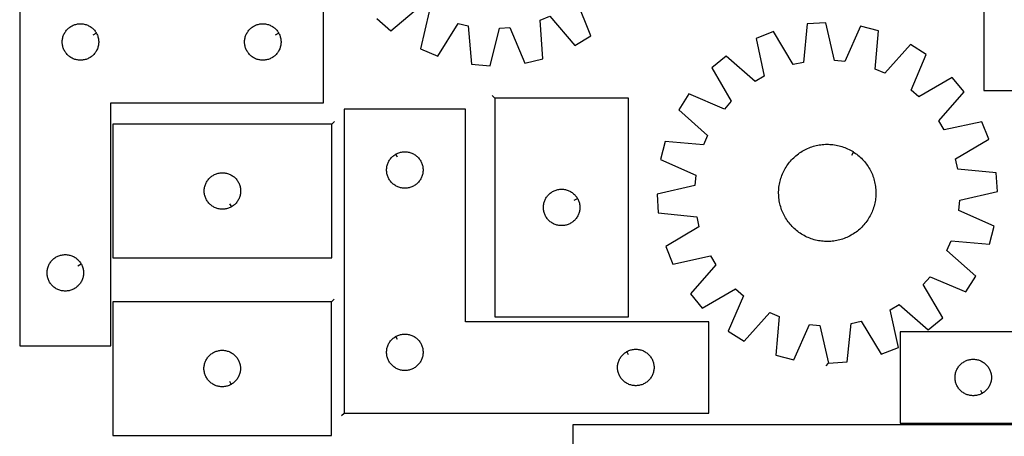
# Model space of a CAD drawing. Header units: millimetres. Extents: x 7 to 1493, y 8 to 2993.
# Tile 3 of 6: x 10 to 820, y 2133 to 2475. Entities that reach past the tile are written whole.
import ezdxf

# ---------------------------------------------------------------- set-up
doc = ezdxf.new("R2010")
doc.units = ezdxf.units.MM
doc.layers.add('CUT', color=7, linetype='CONTINUOUS', true_color=0x000000)
doc.layers.add('LEADIN', color=1, linetype='CONTINUOUS', true_color=0xff0000)

msp = doc.modelspace()

# ---------------------------------------------------------------- linework, layer by layer
at = {"layer": 'CUT'}
for points in [[(803.312933, 2717.284485), (803.312933, 2417.284485), (878.312933, 2417.284485), (878.312933, 2617.284485), (1053.312933, 2617.284485), (1053.312933, 2717.284485)], [(10.139959, 2507.122864), (10.139959, 2207.122864), (85.139959, 2207.122864), (85.139959, 2407.122864), (260.139959, 2407.122864), (260.139959, 2507.122864)], [(73.18991, 2464.508635), (73.380141, 2464.172515), (73.725493, 2463.48158), (74.034819, 2462.773782), (74.307298, 2462.050999), (74.542207, 2461.315148), (74.738925, 2460.56818), (74.896928, 2459.812075), (75.015799, 2459.048839), (75.095222, 2458.280496), (75.134986, 2457.509082), (75.134986, 2456.736645), (75.095222, 2455.965232), (75.015799, 2455.196888), (74.896928, 2454.433652), (74.738925, 2453.677548), (74.542207, 2452.930579), (74.307298, 2452.194728), (74.034819, 2451.471945), (73.725493, 2450.764148), (73.380141, 2450.073213), (72.999679, 2449.400972), (72.585114, 2448.749208), (72.137548, 2448.11965), (71.658166, 2447.513966), (71.14824, 2446.933764), (70.609121, 2446.380581), (70.042241, 2445.855885), (69.449101, 2445.361067), (68.831276, 2444.897439), (68.190402, 2444.46623), (67.52818, 2444.068585), (66.846366, 2443.705558), (66.146768, 2443.37811), (65.43124, 2443.087111), (64.701682, 2442.833333), (63.960026, 2442.617448), (63.20824, 2442.440028), (62.448318, 2442.301545), (61.682274, 2442.202366), (60.912141, 2442.142752), (60.139959, 2442.122864), (59.367778, 2442.142752), (58.597644, 2442.202366), (57.831601, 2442.301545), (57.071678, 2442.440028), (56.319892, 2442.617448), (55.578237, 2442.833333), (54.848678, 2443.087111), (54.133151, 2443.37811), (53.433552, 2443.705558), (52.751738, 2444.068585), (52.089516, 2444.46623), (51.448643, 2444.897439), (50.830817, 2445.361067), (50.237677, 2445.855885), (49.670797, 2446.380581), (49.131679, 2446.933764), (48.621752, 2447.513966), (48.142371, 2448.11965), (47.694804, 2448.749208), (47.28024, 2449.400972), (46.899777, 2450.073213), (46.554425, 2450.764148), (46.2451, 2451.471945), (45.972621, 2452.194728), (45.737711, 2452.930579), (45.540994, 2453.677548), (45.38299, 2454.433652), (45.264119, 2455.196888), (45.184696, 2455.965232), (45.144932, 2456.736645), (45.144932, 2457.509082), (45.184696, 2458.280496), (45.264119, 2459.048839), (45.38299, 2459.812075), (45.540994, 2460.56818), (45.737711, 2461.315148), (45.972621, 2462.050999), (46.2451, 2462.773782), (46.554425, 2463.48158), (46.899777, 2464.172515), (47.28024, 2464.844756), (47.694804, 2465.49652), (48.142371, 2466.126078), (48.621752, 2466.731761), (49.131679, 2467.311964), (49.670797, 2467.865147), (50.237677, 2468.389843), (50.830817, 2468.884661), (51.448643, 2469.348289), (52.089516, 2469.779497), (52.751738, 2470.177142), (53.433552, 2470.54017), (54.133151, 2470.867617), (54.848678, 2471.158616), (55.578237, 2471.412394), (56.319892, 2471.62828), (57.071678, 2471.805699), (57.831601, 2471.944182), (58.597644, 2472.043362), (59.367778, 2472.102975), (60.139959, 2472.122864), (60.912141, 2472.102975), (61.682274, 2472.043362), (62.448318, 2471.944182), (63.20824, 2471.805699), (63.960026, 2471.62828), (64.701682, 2471.412394), (65.43124, 2471.158616), (66.146768, 2470.867617), (66.846366, 2470.54017), (67.52818, 2470.177142), (68.190402, 2469.779497), (68.831276, 2469.348289), (69.449101, 2468.884661), (70.042241, 2468.389843), (70.609121, 2467.865147), (71.14824, 2467.311964), (71.658166, 2466.731761), (72.137548, 2466.126078), (72.585114, 2465.49652), (72.999679, 2464.844756)], [(223.18991, 2464.508635), (223.380141, 2464.172515), (223.725493, 2463.48158), (224.034819, 2462.773782), (224.307298, 2462.050999), (224.542207, 2461.315148), (224.738925, 2460.56818), (224.896928, 2459.812075), (225.015799, 2459.048839), (225.095222, 2458.280496), (225.134986, 2457.509082), (225.134986, 2456.736645), (225.095222, 2455.965232), (225.015799, 2455.196888), (224.896928, 2454.433652), (224.738925, 2453.677548), (224.542207, 2452.930579), (224.307298, 2452.194728), (224.034819, 2451.471945), (223.725493, 2450.764148), (223.380141, 2450.073213), (222.999679, 2449.400972), (222.585114, 2448.749208), (222.137548, 2448.11965), (221.658166, 2447.513966), (221.14824, 2446.933764), (220.609121, 2446.380581), (220.042241, 2445.855885), (219.449101, 2445.361067), (218.831276, 2444.897439), (218.190402, 2444.46623), (217.52818, 2444.068585), (216.846366, 2443.705558), (216.146768, 2443.37811), (215.43124, 2443.087111), (214.701682, 2442.833333), (213.960026, 2442.617448), (213.20824, 2442.440028), (212.448318, 2442.301545), (211.682274, 2442.202366), (210.912141, 2442.142752), (210.139959, 2442.122864), (209.367778, 2442.142752), (208.597644, 2442.202366), (207.831601, 2442.301545), (207.071678, 2442.440028), (206.319892, 2442.617448), (205.578237, 2442.833333), (204.848678, 2443.087111), (204.133151, 2443.37811), (203.433552, 2443.705558), (202.751738, 2444.068585), (202.089516, 2444.46623), (201.448643, 2444.897439), (200.830817, 2445.361067), (200.237677, 2445.855885), (199.670797, 2446.380581), (199.131679, 2446.933764), (198.621752, 2447.513966), (198.142371, 2448.11965), (197.694804, 2448.749208), (197.28024, 2449.400972), (196.899777, 2450.073213), (196.554425, 2450.764148), (196.2451, 2451.471945), (195.972621, 2452.194728), (195.737711, 2452.930579), (195.540994, 2453.677548), (195.38299, 2454.433652), (195.264119, 2455.196888), (195.184696, 2455.965232), (195.144932, 2456.736645), (195.144932, 2457.509082), (195.184696, 2458.280496), (195.264119, 2459.048839), (195.38299, 2459.812075), (195.540994, 2460.56818), (195.737711, 2461.315148), (195.972621, 2462.050999), (196.2451, 2462.773782), (196.554425, 2463.48158), (196.899777, 2464.172515), (197.28024, 2464.844756), (197.694804, 2465.49652), (198.142371, 2466.126078), (198.621752, 2466.731761), (199.131679, 2467.311964), (199.670797, 2467.865147), (200.237677, 2468.389843), (200.830817, 2468.884661), (201.448643, 2469.348289), (202.089516, 2469.779497), (202.751738, 2470.177142), (203.433552, 2470.54017), (204.133151, 2470.867617), (204.848678, 2471.158616), (205.578237, 2471.412394), (206.319892, 2471.62828), (207.071678, 2471.805699), (207.831601, 2471.944182), (208.597644, 2472.043362), (209.367778, 2472.102975), (210.139959, 2472.122864), (210.912141, 2472.102975), (211.682274, 2472.043362), (212.448318, 2471.944182), (213.20824, 2471.805699), (213.960026, 2471.62828), (214.701682, 2471.412394), (215.43124, 2471.158616), (216.146768, 2470.867617), (216.846366, 2470.54017), (217.52818, 2470.177142), (218.190402, 2469.779497), (218.831276, 2469.348289), (219.449101, 2468.884661), (220.042241, 2468.389843), (220.609121, 2467.865147), (221.14824, 2467.311964), (221.658166, 2466.731761), (222.137548, 2466.126078), (222.585114, 2465.49652), (222.999679, 2464.844756)], [(675.5568, 2192.93198), (690.912875, 2193.891938), (694.089232, 2225.497088), (702.457825, 2227.364176), (718.766902, 2200.106356), (733.074754, 2205.764618), (726.32912, 2236.80445), (733.711163, 2241.166195), (757.645147, 2220.282249), (769.504223, 2230.084945), (753.496909, 2257.521064), (759.169796, 2263.950507), (788.385861, 2251.484702), (796.635313, 2264.472276), (772.933225, 2285.619044), (776.341655, 2293.486825), (807.979929, 2290.659401), (811.812243, 2305.560539), (782.735508, 2318.347962), (783.545838, 2326.883929), (814.509348, 2333.971654), (813.54939, 2349.327728), (781.94424, 2352.504085), (780.077152, 2360.872679), (807.334972, 2377.181756), (801.67671, 2391.489607), (770.636878, 2384.743974), (766.275133, 2392.126017), (787.159079, 2416.06), (777.356383, 2427.919077), (749.920264, 2411.911762), (743.490821, 2417.584649), (755.956626, 2446.800714), (742.969052, 2455.050167), (721.822284, 2431.348079), (713.954503, 2434.756508), (716.781927, 2466.394783), (701.880789, 2470.227097), (689.093366, 2441.150361), (680.557399, 2441.960692), (673.469674, 2472.924201), (658.1136, 2471.964244), (654.937243, 2440.359094), (646.56865, 2438.492005), (630.259573, 2465.749825), (615.951721, 2460.091563), (622.697354, 2429.051731), (615.315311, 2424.689987), (591.381328, 2445.573932), (579.522251, 2435.771236), (595.529566, 2408.335117), (589.856679, 2401.905675), (560.640614, 2414.37148), (552.391161, 2401.383906), (576.093249, 2380.237138), (572.68482, 2372.369356), (541.046545, 2375.196781), (537.214231, 2360.295643), (566.290967, 2347.508219), (565.480636, 2338.972252), (534.517127, 2331.884528), (535.477084, 2316.528453), (567.082234, 2313.352096), (568.949323, 2304.983503), (541.691503, 2288.674426), (547.349765, 2274.366574), (578.389597, 2281.112208), (582.751341, 2273.730165), (561.867396, 2249.796181), (571.670092, 2237.937105), (599.106211, 2253.944419), (605.535653, 2248.271532), (593.069848, 2219.055467), (606.057422, 2210.806015), (627.20419, 2234.508103), (635.071972, 2231.099673), (632.244547, 2199.461399), (647.145685, 2195.629085), (659.933109, 2224.70582), (668.469076, 2223.89549)], [(400.97412, 2410.970867), (400.97412, 2230.970867), (510.97412, 2230.970867), (510.97412, 2410.970867)], [(276.999566, 2151.763442), (576.999566, 2151.763442), (576.999566, 2226.763442), (376.999566, 2226.763442), (376.999566, 2401.763442), (276.999566, 2401.763442)], [(266.900006, 2389.500119), (86.900006, 2389.500119), (86.900006, 2279.500119), (266.900006, 2279.500119)], [(319.613794, 2364.813393), (319.949915, 2365.003624), (320.64085, 2365.348976), (321.348647, 2365.658302), (322.07143, 2365.930781), (322.807281, 2366.16569), (323.55425, 2366.362408), (324.310354, 2366.520411), (325.07359, 2366.639282), (325.841934, 2366.718705), (326.613347, 2366.758469), (327.385785, 2366.758469), (328.157198, 2366.718705), (328.925541, 2366.639282), (329.688777, 2366.520411), (330.444882, 2366.362408), (331.19185, 2366.16569), (331.927702, 2365.930781), (332.650484, 2365.658302), (333.358282, 2365.348976), (334.049217, 2365.003624), (334.721458, 2364.623162), (335.373222, 2364.208597), (336.00278, 2363.761031), (336.608463, 2363.281649), (337.188666, 2362.771723), (337.741849, 2362.232604), (338.266545, 2361.665724), (338.761363, 2361.072584), (339.224991, 2360.454759), (339.656199, 2359.813885), (340.053844, 2359.151663), (340.416872, 2358.469849), (340.744319, 2357.770251), (341.035318, 2357.054723), (341.289097, 2356.325165), (341.504982, 2355.583509), (341.682401, 2354.831723), (341.820884, 2354.071801), (341.920064, 2353.305757), (341.979677, 2352.535623), (341.999566, 2351.763442), (341.979677, 2350.991261), (341.920064, 2350.221127), (341.820884, 2349.455083), (341.682401, 2348.695161), (341.504982, 2347.943375), (341.289097, 2347.20172), (341.035318, 2346.472161), (340.744319, 2345.756634), (340.416872, 2345.057035), (340.053844, 2344.375221), (339.656199, 2343.712999), (339.224991, 2343.072126), (338.761363, 2342.4543), (338.266545, 2341.86116), (337.741849, 2341.29428), (337.188666, 2340.755162), (336.608463, 2340.245235), (336.00278, 2339.765853), (335.373222, 2339.318287), (334.721458, 2338.903723), (334.049217, 2338.52326), (333.358282, 2338.177908), (332.650484, 2337.868583), (331.927702, 2337.596104), (331.19185, 2337.361194), (330.444882, 2337.164477), (329.688777, 2337.006473), (328.925541, 2336.887602), (328.157198, 2336.808179), (327.385785, 2336.768415), (326.613347, 2336.768415), (325.841934, 2336.808179), (325.07359, 2336.887602), (324.310354, 2337.006473), (323.55425, 2337.164477), (322.807281, 2337.361194), (322.07143, 2337.596104), (321.348647, 2337.868583), (320.64085, 2338.177908), (319.949915, 2338.52326), (319.277674, 2338.903723), (318.62591, 2339.318287), (317.996352, 2339.765853), (317.390668, 2340.245235), (316.810466, 2340.755162), (316.257283, 2341.29428), (315.732587, 2341.86116), (315.237769, 2342.4543), (314.774141, 2343.072126), (314.342932, 2343.712999), (313.945287, 2344.375221), (313.58226, 2345.057035), (313.254812, 2345.756634), (312.963814, 2346.472161), (312.710035, 2347.20172), (312.49415, 2347.943375), (312.316731, 2348.695161), (312.178247, 2349.455083), (312.079068, 2350.221127), (312.019454, 2350.991261), (311.999566, 2351.763442), (312.019454, 2352.535623), (312.079068, 2353.305757), (312.178247, 2354.071801), (312.316731, 2354.831723), (312.49415, 2355.583509), (312.710035, 2356.325165), (312.963814, 2357.054723), (313.254812, 2357.770251), (313.58226, 2358.469849), (313.945287, 2359.151663), (314.342932, 2359.813885), (314.774141, 2360.454759), (315.237769, 2361.072584), (315.732587, 2361.665724), (316.257283, 2362.232604), (316.810466, 2362.771723), (317.390668, 2363.281649), (317.996352, 2363.761031), (318.62591, 2364.208597), (319.277674, 2364.623162)], [(696.221656, 2366.519009), (696.749345, 2366.177986), (697.782777, 2365.463126), (698.793245, 2364.716158), (699.779752, 2363.937819), (700.741323, 2363.128877), (701.677011, 2362.290131), (702.585891, 2361.422408), (703.467067, 2360.526564), (704.319669, 2359.603484), (705.142856, 2358.654079), (705.935815, 2357.679285), (706.697763, 2356.680065), (707.42795, 2355.657404), (708.125653, 2354.612313), (708.790186, 2353.545821), (709.420891, 2352.458983), (710.017146, 2351.35287), (710.578363, 2350.228573), (711.103988, 2349.087204), (711.593503, 2347.929887), (712.046424, 2346.757765), (712.462304, 2345.571995), (712.840733, 2344.373747), (713.181338, 2343.164203), (713.483781, 2341.944558), (713.747766, 2340.716015), (713.973031, 2339.479786), (714.159353, 2338.237091), (714.30655, 2336.989156), (714.414476, 2335.737214), (714.483023, 2334.4825), (714.512126, 2333.226252), (714.501754, 2331.969709), (714.451919, 2330.714112), (714.362669, 2329.4607), (714.234092, 2328.21071), (714.066316, 2326.965376), (713.859505, 2325.725926), (713.613865, 2324.493584), (713.329637, 2323.269565), (713.007102, 2322.055079), (712.646578, 2320.851322), (712.248421, 2319.659484), (711.813024, 2318.480741), (711.340816, 2317.316255), (710.832265, 2316.167176), (710.28787, 2315.034639), (709.708171, 2313.91976), (709.093738, 2312.823639), (708.445179, 2311.74736), (707.763132, 2310.691983), (707.048273, 2309.658551), (706.301305, 2308.648083), (705.522966, 2307.661576), (704.714024, 2306.700005), (703.875277, 2305.764317), (703.007554, 2304.855437), (702.111711, 2303.974261), (701.188631, 2303.121659), (700.239225, 2302.298472), (699.264432, 2301.505513), (698.265211, 2300.743565), (697.242551, 2300.013378), (696.197459, 2299.315675), (695.130968, 2298.651142), (694.044129, 2298.020437), (692.938016, 2297.424182), (691.81372, 2296.862965), (690.67235, 2296.33734), (689.515033, 2295.847825), (688.342911, 2295.394904), (687.157141, 2294.979024), (685.958893, 2294.600595), (684.74935, 2294.25999), (683.529705, 2293.957547), (682.301161, 2293.693562), (681.064932, 2293.468297), (679.822237, 2293.281975), (678.574303, 2293.134778), (677.322361, 2293.026852), (676.067646, 2292.958305), (674.811398, 2292.929202), (673.554856, 2292.939574), (672.299259, 2292.989409), (671.045847, 2293.078659), (669.795857, 2293.207236), (668.550523, 2293.375012), (667.311073, 2293.581823), (666.07873, 2293.827463), (664.854712, 2294.111691), (663.640225, 2294.434226), (662.436469, 2294.79475), (661.244631, 2295.192907), (660.065887, 2295.628304), (658.901401, 2296.100512), (657.752323, 2296.609063), (656.619785, 2297.153458), (655.504906, 2297.733157), (654.408786, 2298.34759), (653.332506, 2298.996149), (652.27713, 2299.678196), (651.243698, 2300.393055), (650.23323, 2301.140023), (649.246723, 2301.918362), (648.285151, 2302.727304), (647.349464, 2303.566051), (646.440583, 2304.433774), (645.559407, 2305.329617), (644.706805, 2306.252697), (643.883619, 2307.202103), (643.09066, 2308.176896), (642.328711, 2309.176117), (641.598525, 2310.198777), (640.900821, 2311.243869), (640.236289, 2312.31036), (639.605584, 2313.397199), (639.009329, 2314.503312), (638.448111, 2315.627608), (637.922486, 2316.768978), (637.432971, 2317.926295), (636.98005, 2319.098417), (636.56417, 2320.284187), (636.185741, 2321.482435), (635.845137, 2322.691978), (635.542693, 2323.911623), (635.278709, 2325.140167), (635.053444, 2326.376396), (634.867121, 2327.619091), (634.719924, 2328.867025), (634.611999, 2330.118967), (634.543451, 2331.373682), (634.514349, 2332.62993), (634.52472, 2333.886472), (634.574556, 2335.142069), (634.663806, 2336.395481), (634.792382, 2337.645471), (634.960159, 2338.890806), (635.166969, 2340.130255), (635.41261, 2341.362598), (635.696838, 2342.586616), (636.019373, 2343.801103), (636.379897, 2345.004859), (636.778054, 2346.196697), (637.213451, 2347.375441), (637.685658, 2348.539927), (638.19421, 2349.689005), (638.738604, 2350.821543), (639.318304, 2351.936422), (639.932736, 2353.032542), (640.581296, 2354.108822), (641.263342, 2355.164198), (641.978202, 2356.19763), (642.72517, 2357.208099), (643.503509, 2358.194605), (644.312451, 2359.156177), (645.151197, 2360.091864), (646.01892, 2361.000745), (646.914764, 2361.881921), (647.837844, 2362.734523), (648.787249, 2363.557709), (649.762043, 2364.350668), (650.761263, 2365.112617), (651.783924, 2365.842803), (652.829015, 2366.540507), (653.895507, 2367.205039), (654.982345, 2367.835744), (656.088458, 2368.431999), (657.212755, 2368.993217), (658.354124, 2369.518842), (659.511441, 2370.008357), (660.683563, 2370.461278), (661.869333, 2370.877158), (663.067581, 2371.255587), (664.277125, 2371.596191), (665.49677, 2371.898635), (666.725313, 2372.162619), (667.961542, 2372.387884), (669.204237, 2372.574207), (670.452172, 2372.721404), (671.704114, 2372.829329), (672.958828, 2372.897877), (674.215076, 2372.92698), (675.471619, 2372.916608), (676.727216, 2372.866773), (677.980628, 2372.777522), (679.230618, 2372.648946), (680.475952, 2372.481169), (681.715402, 2372.274359), (682.947744, 2372.028719), (684.171763, 2371.74449), (685.386249, 2371.421955), (686.590006, 2371.061431), (687.781844, 2370.663274), (688.960587, 2370.227877), (690.125073, 2369.75567), (691.274152, 2369.247118), (692.406689, 2368.702724), (693.521569, 2368.123024), (694.617689, 2367.508592), (695.693968, 2366.860032)], [(184.285778, 2321.450168), (183.949657, 2321.259937), (183.258722, 2320.914585), (182.550925, 2320.605259), (181.828142, 2320.33278), (181.092291, 2320.097871), (180.345322, 2319.901153), (179.589218, 2319.74315), (178.825982, 2319.624279), (178.057638, 2319.544856), (177.286225, 2319.505092), (176.513788, 2319.505092), (175.742374, 2319.544856), (174.974031, 2319.624279), (174.210795, 2319.74315), (173.45469, 2319.901153), (172.707722, 2320.097871), (171.971871, 2320.33278), (171.249088, 2320.605259), (170.54129, 2320.914585), (169.850355, 2321.259937), (169.178114, 2321.640399), (168.526351, 2322.054964), (167.896792, 2322.50253), (167.291109, 2322.981912), (166.710906, 2323.491838), (166.157724, 2324.030956), (165.633027, 2324.597837), (165.138209, 2325.190977), (164.674581, 2325.808802), (164.243373, 2326.449676), (163.845728, 2327.111898), (163.4827, 2327.793712), (163.155253, 2328.49331), (162.864254, 2329.208837), (162.610476, 2329.938396), (162.39459, 2330.680052), (162.217171, 2331.431838), (162.078688, 2332.19176), (161.979508, 2332.957804), (161.919895, 2333.727937), (161.900006, 2334.500119), (161.919895, 2335.2723), (161.979508, 2336.042434), (162.078688, 2336.808477), (162.217171, 2337.5684), (162.39459, 2338.320186), (162.610476, 2339.061841), (162.864254, 2339.7914), (163.155253, 2340.506927), (163.4827, 2341.206526), (163.845728, 2341.88834), (164.243373, 2342.550562), (164.674581, 2343.191435), (165.138209, 2343.809261), (165.633027, 2344.402401), (166.157724, 2344.969281), (166.710906, 2345.508399), (167.291109, 2346.018325), (167.896792, 2346.497707), (168.526351, 2346.945274), (169.178114, 2347.359838), (169.850355, 2347.740301), (170.54129, 2348.085653), (171.249088, 2348.394978), (171.971871, 2348.667457), (172.707722, 2348.902367), (173.45469, 2349.099084), (174.210795, 2349.257088), (174.974031, 2349.375959), (175.742374, 2349.455382), (176.513788, 2349.495146), (177.286225, 2349.495146), (178.057638, 2349.455382), (178.825982, 2349.375959), (179.589218, 2349.257088), (180.345322, 2349.099084), (181.092291, 2348.902367), (181.828142, 2348.667457), (182.550925, 2348.394978), (183.258722, 2348.085653), (183.949657, 2347.740301), (184.621898, 2347.359838), (185.273662, 2346.945274), (185.903221, 2346.497707), (186.508904, 2346.018325), (187.089106, 2345.508399), (187.642289, 2344.969281), (188.166985, 2344.402401), (188.661803, 2343.809261), (189.125431, 2343.191435), (189.55664, 2342.550562), (189.954285, 2341.88834), (190.317313, 2341.206526), (190.64476, 2340.506927), (190.935759, 2339.7914), (191.189537, 2339.061841), (191.405422, 2338.320186), (191.582842, 2337.5684), (191.721325, 2336.808477), (191.820504, 2336.042434), (191.880118, 2335.2723), (191.900006, 2334.500119), (191.880118, 2333.727937), (191.820504, 2332.957804), (191.721325, 2332.19176), (191.582842, 2331.431838), (191.405422, 2330.680052), (191.189537, 2329.938396), (190.935759, 2329.208837), (190.64476, 2328.49331), (190.317313, 2327.793712), (189.954285, 2327.111898), (189.55664, 2326.449676), (189.125431, 2325.808802), (188.661803, 2325.190977), (188.166985, 2324.597837), (187.642289, 2324.030956), (187.089106, 2323.491838), (186.508904, 2322.981912), (185.903221, 2322.50253), (185.273662, 2322.054964), (184.621898, 2321.640399)], [(469.024071, 2328.356638), (469.214302, 2328.020518), (469.559654, 2327.329582), (469.86898, 2326.621785), (470.141459, 2325.899002), (470.376369, 2325.163151), (470.573086, 2324.416183), (470.73109, 2323.660078), (470.849961, 2322.896842), (470.929383, 2322.128499), (470.969147, 2321.357085), (470.969147, 2320.584648), (470.929383, 2319.813235), (470.849961, 2319.044891), (470.73109, 2318.281655), (470.573086, 2317.52555), (470.376369, 2316.778582), (470.141459, 2316.042731), (469.86898, 2315.319948), (469.559654, 2314.612151), (469.214302, 2313.921215), (468.83384, 2313.248975), (468.419276, 2312.597211), (467.971709, 2311.967652), (467.492327, 2311.361969), (466.982401, 2310.781766), (466.443283, 2310.228584), (465.876402, 2309.703888), (465.283263, 2309.209069), (464.665437, 2308.745442), (464.024563, 2308.314233), (463.362341, 2307.916588), (462.680527, 2307.55356), (461.980929, 2307.226113), (461.265402, 2306.935114), (460.535843, 2306.681336), (459.794187, 2306.465451), (459.042401, 2306.288031), (458.282479, 2306.149548), (457.516435, 2306.050368), (456.746302, 2305.990755), (455.97412, 2305.970867), (455.201939, 2305.990755), (454.431805, 2306.050368), (453.665762, 2306.149548), (452.905839, 2306.288031), (452.154054, 2306.465451), (451.412398, 2306.681336), (450.682839, 2306.935114), (449.967312, 2307.226113), (449.267714, 2307.55356), (448.585899, 2307.916588), (447.923678, 2308.314233), (447.282804, 2308.745442), (446.664978, 2309.209069), (446.071839, 2309.703888), (445.504958, 2310.228584), (444.96584, 2310.781766), (444.455914, 2311.361969), (443.976532, 2311.967652), (443.528965, 2312.597211), (443.114401, 2313.248975), (442.733938, 2313.921215), (442.388587, 2314.612151), (442.079261, 2315.319948), (441.806782, 2316.042731), (441.571872, 2316.778582), (441.375155, 2317.52555), (441.217151, 2318.281655), (441.09828, 2319.044891), (441.018858, 2319.813235), (440.979093, 2320.584648), (440.979093, 2321.357085), (441.018858, 2322.128499), (441.09828, 2322.896842), (441.217151, 2323.660078), (441.375155, 2324.416183), (441.571872, 2325.163151), (441.806782, 2325.899002), (442.079261, 2326.621785), (442.388587, 2327.329582), (442.733938, 2328.020518), (443.114401, 2328.692759), (443.528965, 2329.344522), (443.976532, 2329.974081), (444.455914, 2330.579764), (444.96584, 2331.159967), (445.504958, 2331.713149), (446.071839, 2332.237846), (446.664978, 2332.732664), (447.282804, 2333.196292), (447.923678, 2333.6275), (448.585899, 2334.025145), (449.267714, 2334.388173), (449.967312, 2334.71562), (450.682839, 2335.006619), (451.412398, 2335.260397), (452.154054, 2335.476282), (452.905839, 2335.653702), (453.665762, 2335.792185), (454.431805, 2335.891365), (455.201939, 2335.950978), (455.97412, 2335.970867), (456.746302, 2335.950978), (457.516435, 2335.891365), (458.282479, 2335.792185), (459.042401, 2335.653702), (459.794187, 2335.476282), (460.535843, 2335.260397), (461.265402, 2335.006619), (461.980929, 2334.71562), (462.680527, 2334.388173), (463.362341, 2334.025145), (464.024563, 2333.6275), (464.665437, 2333.196292), (465.283263, 2332.732664), (465.876402, 2332.237846), (466.443283, 2331.713149), (466.982401, 2331.159967), (467.492327, 2330.579764), (467.971709, 2329.974081), (468.419276, 2329.344522), (468.83384, 2328.692759)], [(60.68991, 2274.508635), (60.880141, 2274.172515), (61.225493, 2273.48158), (61.534819, 2272.773782), (61.807298, 2272.050999), (62.042207, 2271.315148), (62.238925, 2270.56818), (62.396928, 2269.812075), (62.515799, 2269.048839), (62.595222, 2268.280496), (62.634986, 2267.509082), (62.634986, 2266.736645), (62.595222, 2265.965232), (62.515799, 2265.196888), (62.396928, 2264.433652), (62.238925, 2263.677548), (62.042207, 2262.930579), (61.807298, 2262.194728), (61.534819, 2261.471945), (61.225493, 2260.764148), (60.880141, 2260.073213), (60.499679, 2259.400972), (60.085114, 2258.749208), (59.637548, 2258.11965), (59.158166, 2257.513966), (58.64824, 2256.933764), (58.109121, 2256.380581), (57.542241, 2255.855885), (56.949101, 2255.361067), (56.331276, 2254.897439), (55.690402, 2254.46623), (55.02818, 2254.068585), (54.346366, 2253.705558), (53.646768, 2253.37811), (52.93124, 2253.087111), (52.201682, 2252.833333), (51.460026, 2252.617448), (50.70824, 2252.440028), (49.948318, 2252.301545), (49.182274, 2252.202366), (48.412141, 2252.142752), (47.639959, 2252.122864), (46.867778, 2252.142752), (46.097644, 2252.202366), (45.331601, 2252.301545), (44.571678, 2252.440028), (43.819892, 2252.617448), (43.078237, 2252.833333), (42.348678, 2253.087111), (41.633151, 2253.37811), (40.933552, 2253.705558), (40.251738, 2254.068585), (39.589516, 2254.46623), (38.948643, 2254.897439), (38.330817, 2255.361067), (37.737677, 2255.855885), (37.170797, 2256.380581), (36.631679, 2256.933764), (36.121752, 2257.513966), (35.642371, 2258.11965), (35.194804, 2258.749208), (34.78024, 2259.400972), (34.399777, 2260.073213), (34.054425, 2260.764148), (33.7451, 2261.471945), (33.472621, 2262.194728), (33.237711, 2262.930579), (33.040994, 2263.677548), (32.88299, 2264.433652), (32.764119, 2265.196888), (32.684696, 2265.965232), (32.644932, 2266.736645), (32.644932, 2267.509082), (32.684696, 2268.280496), (32.764119, 2269.048839), (32.88299, 2269.812075), (33.040994, 2270.56818), (33.237711, 2271.315148), (33.472621, 2272.050999), (33.7451, 2272.773782), (34.054425, 2273.48158), (34.399777, 2274.172515), (34.78024, 2274.844756), (35.194804, 2275.49652), (35.642371, 2276.126078), (36.121752, 2276.731761), (36.631679, 2277.311964), (37.170797, 2277.865147), (37.737677, 2278.389843), (38.330817, 2278.884661), (38.948643, 2279.348289), (39.589516, 2279.779497), (40.251738, 2280.177142), (40.933552, 2280.54017), (41.633151, 2280.867617), (42.348678, 2281.158616), (43.078237, 2281.412394), (43.819892, 2281.62828), (44.571678, 2281.805699), (45.331601, 2281.944182), (46.097644, 2282.043362), (46.867778, 2282.102975), (47.639959, 2282.122864), (48.412141, 2282.102975), (49.182274, 2282.043362), (49.948318, 2281.944182), (50.70824, 2281.805699), (51.460026, 2281.62828), (52.201682, 2281.412394), (52.93124, 2281.158616), (53.646768, 2280.867617), (54.346366, 2280.54017), (55.02818, 2280.177142), (55.690402, 2279.779497), (56.331276, 2279.348289), (56.949101, 2278.884661), (57.542241, 2278.389843), (58.109121, 2277.865147), (58.64824, 2277.311964), (59.158166, 2276.731761), (59.637548, 2276.126078), (60.085114, 2275.49652), (60.499679, 2274.844756)], [(266.744855, 2243.40588), (86.744855, 2243.40588), (86.744855, 2133.40588), (266.744855, 2133.40588)], [(319.613794, 2214.813393), (319.949915, 2215.003624), (320.64085, 2215.348976), (321.348647, 2215.658302), (322.07143, 2215.930781), (322.807281, 2216.16569), (323.55425, 2216.362408), (324.310354, 2216.520411), (325.07359, 2216.639282), (325.841934, 2216.718705), (326.613347, 2216.758469), (327.385785, 2216.758469), (328.157198, 2216.718705), (328.925541, 2216.639282), (329.688777, 2216.520411), (330.444882, 2216.362408), (331.19185, 2216.16569), (331.927702, 2215.930781), (332.650484, 2215.658302), (333.358282, 2215.348976), (334.049217, 2215.003624), (334.721458, 2214.623162), (335.373222, 2214.208597), (336.00278, 2213.761031), (336.608463, 2213.281649), (337.188666, 2212.771723), (337.741849, 2212.232604), (338.266545, 2211.665724), (338.761363, 2211.072584), (339.224991, 2210.454759), (339.656199, 2209.813885), (340.053844, 2209.151663), (340.416872, 2208.469849), (340.744319, 2207.770251), (341.035318, 2207.054723), (341.289097, 2206.325165), (341.504982, 2205.583509), (341.682401, 2204.831723), (341.820884, 2204.071801), (341.920064, 2203.305757), (341.979677, 2202.535623), (341.999566, 2201.763442), (341.979677, 2200.991261), (341.920064, 2200.221127), (341.820884, 2199.455083), (341.682401, 2198.695161), (341.504982, 2197.943375), (341.289097, 2197.20172), (341.035318, 2196.472161), (340.744319, 2195.756634), (340.416872, 2195.057035), (340.053844, 2194.375221), (339.656199, 2193.712999), (339.224991, 2193.072126), (338.761363, 2192.4543), (338.266545, 2191.86116), (337.741849, 2191.29428), (337.188666, 2190.755162), (336.608463, 2190.245235), (336.00278, 2189.765853), (335.373222, 2189.318287), (334.721458, 2188.903723), (334.049217, 2188.52326), (333.358282, 2188.177908), (332.650484, 2187.868583), (331.927702, 2187.596104), (331.19185, 2187.361194), (330.444882, 2187.164477), (329.688777, 2187.006473), (328.925541, 2186.887602), (328.157198, 2186.808179), (327.385785, 2186.768415), (326.613347, 2186.768415), (325.841934, 2186.808179), (325.07359, 2186.887602), (324.310354, 2187.006473), (323.55425, 2187.164477), (322.807281, 2187.361194), (322.07143, 2187.596104), (321.348647, 2187.868583), (320.64085, 2188.177908), (319.949915, 2188.52326), (319.277674, 2188.903723), (318.62591, 2189.318287), (317.996352, 2189.765853), (317.390668, 2190.245235), (316.810466, 2190.755162), (316.257283, 2191.29428), (315.732587, 2191.86116), (315.237769, 2192.4543), (314.774141, 2193.072126), (314.342932, 2193.712999), (313.945287, 2194.375221), (313.58226, 2195.057035), (313.254812, 2195.756634), (312.963814, 2196.472161), (312.710035, 2197.20172), (312.49415, 2197.943375), (312.316731, 2198.695161), (312.178247, 2199.455083), (312.079068, 2200.221127), (312.019454, 2200.991261), (311.999566, 2201.763442), (312.019454, 2202.535623), (312.079068, 2203.305757), (312.178247, 2204.071801), (312.316731, 2204.831723), (312.49415, 2205.583509), (312.710035, 2206.325165), (312.963814, 2207.054723), (313.254812, 2207.770251), (313.58226, 2208.469849), (313.945287, 2209.151663), (314.342932, 2209.813885), (314.774141, 2210.454759), (315.237769, 2211.072584), (315.732587, 2211.665724), (316.257283, 2212.232604), (316.810466, 2212.771723), (317.390668, 2213.281649), (317.996352, 2213.761031), (318.62591, 2214.208597), (319.277674, 2214.623162)], [(1034.608035, 2218.508352), (734.608035, 2218.508352), (734.608035, 2143.508352), (934.608035, 2143.508352), (934.608035, 1968.508352), (1034.608035, 1968.508352)], [(184.130627, 2175.35593), (183.794506, 2175.165699), (183.103571, 2174.820347), (182.395773, 2174.511021), (181.672991, 2174.238542), (180.93714, 2174.003632), (180.190171, 2173.806915), (179.434066, 2173.648911), (178.67083, 2173.53004), (177.902487, 2173.450618), (177.131074, 2173.410853), (176.358636, 2173.410853), (175.587223, 2173.450618), (174.81888, 2173.53004), (174.055644, 2173.648911), (173.299539, 2173.806915), (172.55257, 2174.003632), (171.816719, 2174.238542), (171.093937, 2174.511021), (170.386139, 2174.820347), (169.695204, 2175.165699), (169.022963, 2175.546161), (168.371199, 2175.960725), (167.741641, 2176.408292), (167.135957, 2176.887674), (166.555755, 2177.3976), (166.002572, 2177.936718), (165.477876, 2178.503599), (164.983058, 2179.096738), (164.51943, 2179.714564), (164.088222, 2180.355438), (163.690576, 2181.017659), (163.327549, 2181.699474), (163.000101, 2182.399072), (162.709103, 2183.114599), (162.455324, 2183.844158), (162.239439, 2184.585814), (162.06202, 2185.3376), (161.923537, 2186.097522), (161.824357, 2186.863566), (161.764744, 2187.633699), (161.744855, 2188.40588), (161.764744, 2189.178062), (161.824357, 2189.948195), (161.923537, 2190.714239), (162.06202, 2191.474161), (162.239439, 2192.225947), (162.455324, 2192.967603), (162.709103, 2193.697162), (163.000101, 2194.412689), (163.327549, 2195.112287), (163.690576, 2195.794102), (164.088222, 2196.456323), (164.51943, 2197.097197), (164.983058, 2197.715023), (165.477876, 2198.308162), (166.002572, 2198.875043), (166.555755, 2199.414161), (167.135957, 2199.924087), (167.741641, 2200.403469), (168.371199, 2200.851036), (169.022963, 2201.2656), (169.695204, 2201.646062), (170.386139, 2201.991414), (171.093937, 2202.30074), (171.816719, 2202.573219), (172.55257, 2202.808129), (173.299539, 2203.004846), (174.055644, 2203.16285), (174.81888, 2203.281721), (175.587223, 2203.361143), (176.358636, 2203.400908), (177.131074, 2203.400908), (177.902487, 2203.361143), (178.67083, 2203.281721), (179.434066, 2203.16285), (180.190171, 2203.004846), (180.93714, 2202.808129), (181.672991, 2202.573219), (182.395773, 2202.30074), (183.103571, 2201.991414), (183.794506, 2201.646062), (184.466747, 2201.2656), (185.118511, 2200.851036), (185.748069, 2200.403469), (186.353753, 2199.924087), (186.933955, 2199.414161), (187.487138, 2198.875043), (188.011834, 2198.308162), (188.506652, 2197.715023), (188.97028, 2197.097197), (189.401488, 2196.456323), (189.799134, 2195.794102), (190.162161, 2195.112287), (190.489609, 2194.412689), (190.780607, 2193.697162), (191.034386, 2192.967603), (191.250271, 2192.225947), (191.42769, 2191.474161), (191.566173, 2190.714239), (191.665353, 2189.948195), (191.724966, 2189.178062), (191.744855, 2188.40588), (191.724966, 2187.633699), (191.665353, 2186.863566), (191.566173, 2186.097522), (191.42769, 2185.3376), (191.250271, 2184.585814), (191.034386, 2183.844158), (190.780607, 2183.114599), (190.489609, 2182.399072), (190.162161, 2181.699474), (189.799134, 2181.017659), (189.401488, 2180.355438), (188.97028, 2179.714564), (188.506652, 2179.096738), (188.011834, 2178.503599), (187.487138, 2177.936718), (186.933955, 2177.3976), (186.353753, 2176.887674), (185.748069, 2176.408292), (185.118511, 2175.960725), (184.466747, 2175.546161)], [(509.613794, 2202.313393), (509.949915, 2202.503624), (510.64085, 2202.848976), (511.348647, 2203.158302), (512.07143, 2203.430781), (512.807281, 2203.66569), (513.55425, 2203.862408), (514.310354, 2204.020411), (515.07359, 2204.139282), (515.841934, 2204.218705), (516.613347, 2204.258469), (517.385785, 2204.258469), (518.157198, 2204.218705), (518.925541, 2204.139282), (519.688777, 2204.020411), (520.444882, 2203.862408), (521.19185, 2203.66569), (521.927702, 2203.430781), (522.650484, 2203.158302), (523.358282, 2202.848976), (524.049217, 2202.503624), (524.721458, 2202.123162), (525.373222, 2201.708597), (526.00278, 2201.261031), (526.608463, 2200.781649), (527.188666, 2200.271723), (527.741849, 2199.732604), (528.266545, 2199.165724), (528.761363, 2198.572584), (529.224991, 2197.954759), (529.656199, 2197.313885), (530.053844, 2196.651663), (530.416872, 2195.969849), (530.744319, 2195.270251), (531.035318, 2194.554723), (531.289097, 2193.825165), (531.504982, 2193.083509), (531.682401, 2192.331723), (531.820884, 2191.571801), (531.920064, 2190.805757), (531.979677, 2190.035623), (531.999566, 2189.263442), (531.979677, 2188.491261), (531.920064, 2187.721127), (531.820884, 2186.955083), (531.682401, 2186.195161), (531.504982, 2185.443375), (531.289097, 2184.70172), (531.035318, 2183.972161), (530.744319, 2183.256634), (530.416872, 2182.557035), (530.053844, 2181.875221), (529.656199, 2181.212999), (529.224991, 2180.572126), (528.761363, 2179.9543), (528.266545, 2179.36116), (527.741849, 2178.79428), (527.188666, 2178.255162), (526.608463, 2177.745235), (526.00278, 2177.265853), (525.373222, 2176.818287), (524.721458, 2176.403723), (524.049217, 2176.02326), (523.358282, 2175.677908), (522.650484, 2175.368583), (521.927702, 2175.096104), (521.19185, 2174.861194), (520.444882, 2174.664477), (519.688777, 2174.506473), (518.925541, 2174.387602), (518.157198, 2174.308179), (517.385785, 2174.268415), (516.613347, 2174.268415), (515.841934, 2174.308179), (515.07359, 2174.387602), (514.310354, 2174.506473), (513.55425, 2174.664477), (512.807281, 2174.861194), (512.07143, 2175.096104), (511.348647, 2175.368583), (510.64085, 2175.677908), (509.949915, 2176.02326), (509.277674, 2176.403723), (508.62591, 2176.818287), (507.996352, 2177.265853), (507.390668, 2177.745235), (506.810466, 2178.255162), (506.257283, 2178.79428), (505.732587, 2179.36116), (505.237769, 2179.9543), (504.774141, 2180.572126), (504.342932, 2181.212999), (503.945287, 2181.875221), (503.58226, 2182.557035), (503.254812, 2183.256634), (502.963814, 2183.972161), (502.710035, 2184.70172), (502.49415, 2185.443375), (502.316731, 2186.195161), (502.178247, 2186.955083), (502.079068, 2187.721127), (502.019454, 2188.491261), (501.999566, 2189.263442), (502.019454, 2190.035623), (502.079068, 2190.805757), (502.178247, 2191.571801), (502.316731, 2192.331723), (502.49415, 2193.083509), (502.710035, 2193.825165), (502.963814, 2194.554723), (503.254812, 2195.270251), (503.58226, 2195.969849), (503.945287, 2196.651663), (504.342932, 2197.313885), (504.774141, 2197.954759), (505.237769, 2198.572584), (505.732587, 2199.165724), (506.257283, 2199.732604), (506.810466, 2200.271723), (507.390668, 2200.781649), (507.996352, 2201.261031), (508.62591, 2201.708597), (509.277674, 2202.123162)], [(801.993807, 2167.958401), (801.657687, 2167.76817), (800.966751, 2167.422818), (800.258954, 2167.113492), (799.536171, 2166.841013), (798.80032, 2166.606104), (798.053352, 2166.409386), (797.297247, 2166.251382), (796.534011, 2166.132511), (795.765667, 2166.053089), (794.994254, 2166.013325), (794.221817, 2166.013325), (793.450403, 2166.053089), (792.68206, 2166.132511), (791.918824, 2166.251382), (791.162719, 2166.409386), (790.415751, 2166.606104), (789.6799, 2166.841013), (788.957117, 2167.113492), (788.24932, 2167.422818), (787.558384, 2167.76817), (786.886143, 2168.148632), (786.23438, 2168.563196), (785.604821, 2169.010763), (784.999138, 2169.490145), (784.418935, 2170.000071), (783.865753, 2170.539189), (783.341056, 2171.10607), (782.846238, 2171.699209), (782.38261, 2172.317035), (781.951402, 2172.957909), (781.553757, 2173.620131), (781.190729, 2174.301945), (780.863282, 2175.001543), (780.572283, 2175.71707), (780.318505, 2176.446629), (780.10262, 2177.188285), (779.9252, 2177.940071), (779.786717, 2178.699993), (779.687537, 2179.466037), (779.627924, 2180.23617), (779.608035, 2181.008352), (779.627924, 2181.780533), (779.687537, 2182.550667), (779.786717, 2183.31671), (779.9252, 2184.076633), (780.10262, 2184.828418), (780.318505, 2185.570074), (780.572283, 2186.299633), (780.863282, 2187.01516), (781.190729, 2187.714759), (781.553757, 2188.396573), (781.951402, 2189.058795), (782.38261, 2189.699668), (782.846238, 2190.317494), (783.341056, 2190.910633), (783.865753, 2191.477514), (784.418935, 2192.016632), (784.999138, 2192.526558), (785.604821, 2193.00594), (786.23438, 2193.453507), (786.886143, 2193.868071), (787.558384, 2194.248534), (788.24932, 2194.593886), (788.957117, 2194.903211), (789.6799, 2195.17569), (790.415751, 2195.4106), (791.162719, 2195.607317), (791.918824, 2195.765321), (792.68206, 2195.884192), (793.450403, 2195.963615), (794.221817, 2196.003379), (794.994254, 2196.003379), (795.765667, 2195.963615), (796.534011, 2195.884192), (797.297247, 2195.765321), (798.053352, 2195.607317), (798.80032, 2195.4106), (799.536171, 2195.17569), (800.258954, 2194.903211), (800.966751, 2194.593886), (801.657687, 2194.248534), (802.329927, 2193.868071), (802.981691, 2193.453507), (803.61125, 2193.00594), (804.216933, 2192.526558), (804.797136, 2192.016632), (805.350318, 2191.477514), (805.875014, 2190.910633), (806.369833, 2190.317494), (806.83346, 2189.699668), (807.264669, 2189.058795), (807.662314, 2188.396573), (808.025342, 2187.714759), (808.352789, 2187.01516), (808.643788, 2186.299633), (808.897566, 2185.570074), (809.113451, 2184.828418), (809.290871, 2184.076633), (809.429354, 2183.31671), (809.528534, 2182.550667), (809.588147, 2181.780533), (809.608035, 2181.008352), (809.588147, 2180.23617), (809.528534, 2179.466037), (809.429354, 2178.699993), (809.290871, 2177.940071), (809.113451, 2177.188285), (808.897566, 2176.446629), (808.643788, 2175.71707), (808.352789, 2175.001543), (808.025342, 2174.301945), (807.662314, 2173.620131), (807.264669, 2172.957909), (806.83346, 2172.317035), (806.369833, 2171.699209), (805.875014, 2171.10607), (805.350318, 2170.539189), (804.797136, 2170.000071), (804.216933, 2169.490145), (803.61125, 2169.010763), (802.981691, 2168.563196), (802.329927, 2168.148632)], [(465.319719, 1791.965437), (915.319719, 1791.965437), (915.319719, 2141.965437), (465.319719, 2141.965437)]]:
    msp.add_lwpolyline(points, close=True, dxfattribs=at)
for points in [[(303.831766, 2476.315691), (315.521764, 2466.311968), (339.808786, 2486.784274)], [(347.11529, 2482.297141), (339.840735, 2451.376992), (354.049904, 2445.475294), (370.821944, 2472.450717), (379.157443, 2470.441033), (381.793781, 2438.786263), (397.13123, 2437.56429), (404.746523, 2468.402287), (413.29508, 2469.066775), (425.584248, 2439.775973), (440.548639, 2443.353339), (438.261749, 2475.035273), (446.186572, 2478.308888), (466.925621, 2454.249241), (480.052135, 2462.27577), (468.086917, 2491.700391)]]:
    msp.add_lwpolyline(points, dxfattribs=at)
at = {"layer": 'LEADIN'}
for p, q in [((70.579054, 2463.030991), (73.18991, 2464.508635)), ((220.579054, 2463.030991), (223.18991, 2464.508635)), ((398.8528, 2413.092187), (400.97412, 2410.970867)), ((269.021327, 2391.621439), (266.900006, 2389.500119)), ((694.593324, 2363.999379), (696.221656, 2366.519009)), ((321.091438, 2362.202537), (319.613794, 2364.813393)), ((466.413215, 2326.878994), (469.024071, 2328.356638)), ((182.808134, 2324.061024), (184.285778, 2321.450168)), ((58.079054, 2273.030991), (60.68991, 2274.508635)), ((268.866175, 2245.527201), (266.744855, 2243.40588)), ((321.091438, 2212.202537), (319.613794, 2214.813393)), ((511.091438, 2199.702537), (509.613794, 2202.313393)), ((673.571965, 2190.682441), (675.5568, 2192.93198)), ((182.652982, 2177.966786), (184.130627, 2175.35593)), ((800.516163, 2170.569257), (801.993807, 2167.958401)), ((274.878245, 2149.642122), (276.999566, 2151.763442))]:
    msp.add_line(p, q, dxfattribs=at)

doc.saveas('drawing.dxf')
